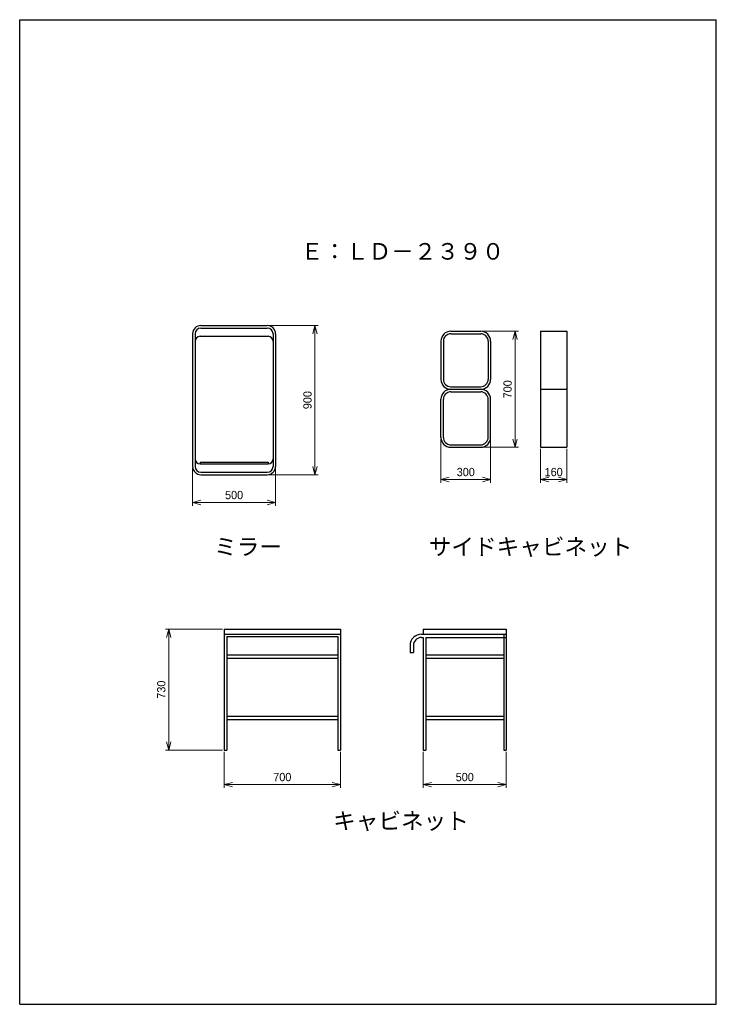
# Model space of a CAD drawing. Header units: millimetres. Extents: x 0 to 4200, y 0 to 5940.
import ezdxf

# ---------------------------------------------------------------- set-up
doc = ezdxf.new("R2010")
doc.units = ezdxf.units.MM
doc.header["$LTSCALE"] = 0.3
doc.layers.add('寸法', color=2, linetype='Continuous', lineweight=18)
doc.styles.add('MS Pゴシック', font='txt')
doc.dimstyles.new('コピー ～ MyDim S＝', dxfattribs={"dimscale": 20, "dimtxt": 2.5, "dimasz": 2.5, "dimexe": 1, "dimexo": 0.5, "dimgap": 1, "dimtad": 3, "dimdsep": 46, "dimtxsty": 'MS Pゴシック', "dimblk": 'OPEN30', "dimcen": 0, "dimclrd": 256, "dimclre": 256, "dimclrt": 256, "dimazin": 2, "dimtfac": 1, "dimtmove": 0, "dimatfit": 3, "dimldrblk": 'OPEN30', "dimfxl": 1, "dimlwd": 18, "dimlwe": 18, "dimarcsym": 0})

# ---------------------------------------------------------------- blocks, each defined once
blk = doc.blocks.new('_Open30')
at = {"color": 0, "lineweight": -2}
for p, q in [((-1, 0.27), (0, 0)), ((0, 0), (-1, -0.27)), ((0, 0), (-1, 0))]:
    blk.add_line(p, q, dxfattribs=at)
blk = doc.blocks.new('*D34')
at = {"layer": 'Defpoints', "color": 0}
for p in [(1233.3, 2263.2), (898.7, 1533.2), (1233.3, 1533.2)]:
    blk.add_point(p, dxfattribs=at)
at = {"layer": '寸法', "lineweight": 18}
for p, q in [((1223.3, 2263.2), (878.7, 2263.2)), ((898.7, 2213.2), (898.7, 1583.2)), ((1223.3, 1533.2), (878.7, 1533.2))]:
    blk.add_line(p, q, dxfattribs=at)
at = {"layer": '寸法', "lineweight": 18, "xscale": 50, "yscale": 50, "zscale": 50}
for p, rotation in [((898.7, 2263.2), 90), ((898.7, 1533.2), 270)]:
    blk.add_blockref('_Open30', p, dxfattribs=dict(at, rotation=rotation))
at = {"layer": '寸法', "insert": (853.7, 1898.2), "char_height": 50, "attachment_point": 5, "rotation": 90, "style": 'MS Pゴシック'}
blk.add_mtext('730', dxfattribs=at)
blk = doc.blocks.new('*D35')
at = {"layer": 'Defpoints', "color": 0}
for p in [(1233.3, 1533.2), (1933.3, 1533.2), (1933.3, 1325.6)]:
    blk.add_point(p, dxfattribs=at)
at = {"layer": '寸法', "lineweight": 18}
for p, q in [((1233.3, 1523.2), (1233.3, 1305.6)), ((1933.3, 1523.2), (1933.3, 1305.6)), ((1283.3, 1325.6), (1883.3, 1325.6))]:
    blk.add_line(p, q, dxfattribs=at)
at = {"layer": '寸法', "lineweight": 18, "xscale": 50, "yscale": 50, "zscale": 50, "rotation": 180}
blk.add_blockref('_Open30', (1233.3, 1325.6), dxfattribs=at)
at = {"layer": '寸法', "lineweight": 18, "xscale": 50, "yscale": 50, "zscale": 50}
blk.add_blockref('_Open30', (1933.3, 1325.6), dxfattribs=at)
at = {"layer": '寸法', "insert": (1583.3, 1370.6), "char_height": 50, "attachment_point": 5, "style": 'MS Pゴシック'}
blk.add_mtext('700', dxfattribs=at)
blk = doc.blocks.new('*D36')
at = {"layer": 'Defpoints', "color": 0}
for p in [(2433.3, 1533.2), (2933.3, 1533.2), (2933.3, 1325.6)]:
    blk.add_point(p, dxfattribs=at)
at = {"layer": '寸法', "lineweight": 18}
for p, q in [((2433.3, 1523.2), (2433.3, 1305.6)), ((2933.3, 1523.2), (2933.3, 1305.6)), ((2483.3, 1325.6), (2883.3, 1325.6))]:
    blk.add_line(p, q, dxfattribs=at)
at = {"layer": '寸法', "lineweight": 18, "xscale": 50, "yscale": 50, "zscale": 50, "rotation": 180}
blk.add_blockref('_Open30', (2433.3, 1325.6), dxfattribs=at)
at = {"layer": '寸法', "lineweight": 18, "xscale": 50, "yscale": 50, "zscale": 50}
blk.add_blockref('_Open30', (2933.3, 1325.6), dxfattribs=at)
at = {"layer": '寸法', "insert": (2683.3, 1370.6), "char_height": 50, "attachment_point": 5, "style": 'MS Pゴシック'}
blk.add_mtext('500', dxfattribs=at)
blk = doc.blocks.new('*D37')
at = {"layer": 'Defpoints', "color": 0}
for p in [(1492.6, 4094.9), (1492.6, 3194.9), (1780.4, 3194.9)]:
    blk.add_point(p, dxfattribs=at)
at = {"layer": '寸法', "lineweight": 18}
for p, q in [((1502.6, 4094.9), (1800.4, 4094.9)), ((1780.4, 4044.9), (1780.4, 3244.9)), ((1502.6, 3194.9), (1800.4, 3194.9))]:
    blk.add_line(p, q, dxfattribs=at)
at = {"layer": '寸法', "lineweight": 18, "xscale": 50, "yscale": 50, "zscale": 50}
for p, rotation in [((1780.4, 4094.9), 90), ((1780.4, 3194.9), 270)]:
    blk.add_blockref('_Open30', p, dxfattribs=dict(at, rotation=rotation))
at = {"layer": '寸法', "insert": (1735.4, 3644.9), "char_height": 50, "attachment_point": 5, "rotation": 90, "style": 'MS Pゴシック'}
blk.add_mtext('900', dxfattribs=at)
blk = doc.blocks.new('*D38')
at = {"layer": 'Defpoints', "color": 0}
for p in [(1042.6, 3244.9), (1542.6, 3244.9), (1542.6, 3027.1)]:
    blk.add_point(p, dxfattribs=at)
at = {"layer": '寸法', "lineweight": 18}
for p, q in [((1042.6, 3234.9), (1042.6, 3007.1)), ((1542.6, 3234.9), (1542.6, 3007.1)), ((1092.6, 3027.1), (1492.6, 3027.1))]:
    blk.add_line(p, q, dxfattribs=at)
at = {"layer": '寸法', "lineweight": 18, "xscale": 50, "yscale": 50, "zscale": 50, "rotation": 180}
blk.add_blockref('_Open30', (1042.6, 3027.1), dxfattribs=at)
at = {"layer": '寸法', "lineweight": 18, "xscale": 50, "yscale": 50, "zscale": 50}
blk.add_blockref('_Open30', (1542.6, 3027.1), dxfattribs=at)
at = {"layer": '寸法', "insert": (1292.6, 3072.1), "char_height": 50, "attachment_point": 5, "style": 'MS Pゴシック'}
blk.add_mtext('500', dxfattribs=at)
blk = doc.blocks.new('*D39')
at = {"layer": 'Defpoints', "color": 0}
for p in [(2779.5, 4060.2), (2779.5, 3360.2), (2986.8, 3360.2)]:
    blk.add_point(p, dxfattribs=at)
at = {"layer": '寸法', "lineweight": 18}
for p, q in [((2789.5, 4060.2), (3006.8, 4060.2)), ((2986.8, 4010.2), (2986.8, 3410.2)), ((2789.5, 3360.2), (3006.8, 3360.2))]:
    blk.add_line(p, q, dxfattribs=at)
at = {"layer": '寸法', "lineweight": 18, "xscale": 50, "yscale": 50, "zscale": 50}
for p, rotation in [((2986.8, 4060.2), 90), ((2986.8, 3360.2), 270)]:
    blk.add_blockref('_Open30', p, dxfattribs=dict(at, rotation=rotation))
at = {"layer": '寸法', "insert": (2941.8, 3710.2), "char_height": 50, "attachment_point": 5, "rotation": 90, "style": 'MS Pゴシック'}
blk.add_mtext('700', dxfattribs=at)
blk = doc.blocks.new('*D40')
at = {"layer": 'Defpoints', "color": 0}
for p in [(2539.5, 3420.2), (2839.5, 3420.2), (2839.5, 3165.8)]:
    blk.add_point(p, dxfattribs=at)
at = {"layer": '寸法', "lineweight": 18}
for p, q in [((2539.5, 3410.2), (2539.5, 3145.8)), ((2839.5, 3410.2), (2839.5, 3145.8)), ((2589.5, 3165.8), (2789.5, 3165.8))]:
    blk.add_line(p, q, dxfattribs=at)
at = {"layer": '寸法', "lineweight": 18, "xscale": 50, "yscale": 50, "zscale": 50, "rotation": 180}
blk.add_blockref('_Open30', (2539.5, 3165.8), dxfattribs=at)
at = {"layer": '寸法', "lineweight": 18, "xscale": 50, "yscale": 50, "zscale": 50}
blk.add_blockref('_Open30', (2839.5, 3165.8), dxfattribs=at)
at = {"layer": '寸法', "insert": (2689.5, 3210.8), "char_height": 50, "attachment_point": 5, "style": 'MS Pゴシック'}
blk.add_mtext('300', dxfattribs=at)
blk = doc.blocks.new('*D41')
at = {"layer": 'Defpoints', "color": 0}
for p in [(3139.5, 3360.2), (3299.5, 3360.2), (3299.5, 3165.8)]:
    blk.add_point(p, dxfattribs=at)
at = {"layer": '寸法', "lineweight": 18}
for p, q in [((3139.5, 3350.2), (3139.5, 3145.8)), ((3299.5, 3350.2), (3299.5, 3145.8)), ((3189.5, 3165.8), (3249.5, 3165.8))]:
    blk.add_line(p, q, dxfattribs=at)
at = {"layer": '寸法', "lineweight": 18, "xscale": 50, "yscale": 50, "zscale": 50, "rotation": 180}
blk.add_blockref('_Open30', (3139.5, 3165.8), dxfattribs=at)
at = {"layer": '寸法', "lineweight": 18, "xscale": 50, "yscale": 50, "zscale": 50}
blk.add_blockref('_Open30', (3299.5, 3165.8), dxfattribs=at)
at = {"layer": '寸法', "insert": (3219.5, 3210.8), "char_height": 50, "attachment_point": 5, "style": 'MS Pゴシック'}
blk.add_mtext('160', dxfattribs=at)

msp = doc.modelspace()

# ---------------------------------------------------------------- linework, layer by layer
at = {"color": 7, "linetype": 'Continuous'}
for p, q in [((1042.56, 4044.858), (1042.56, 3244.858)), ((1057.56, 4044.858), (1057.56, 3244.858)), ((1092.56, 4094.858), (1492.56, 4094.858)), ((1092.56, 4079.858), (1492.56, 4079.858)), ((1527.56, 4044.858), (1527.56, 3244.858)), ((1542.56, 4044.858), (1542.56, 3244.858)), ((2599.514, 4060.236), (2779.514, 4060.236)), ((2599.514, 4045.236), (2779.514, 4045.236)), ((3139.514, 4060.236), (3139.514, 3360.236)), ((3139.514, 4060.236), (3299.514, 4060.236)), ((3299.514, 4060.236), (3299.514, 3360.236)), ((1087.56, 4029.858), (1497.56, 4029.858)), ((2539.514, 4000.236), (2539.514, 3770.236)), ((2554.514, 4000.236), (2554.514, 3770.236)), ((2824.514, 4000.236), (2824.514, 3770.236)), ((2839.514, 4000.236), (2839.514, 3770.236)), ((2599.514, 3725.236), (2779.514, 3725.236)), ((2599.514, 3710.236), (2779.514, 3710.236)), ((2599.514, 3695.236), (2779.514, 3695.236)), ((3139.514, 3710.236), (3299.514, 3710.236)), ((2539.514, 3420.236), (2539.514, 3650.236)), ((2554.514, 3420.236), (2554.514, 3650.236)), ((2824.514, 3420.236), (2824.514, 3650.236)), ((2839.514, 3420.236), (2839.514, 3650.236)), ((2599.514, 3375.236), (2779.514, 3375.236)), ((2599.514, 3360.236), (2779.514, 3360.236)), ((3139.514, 3360.236), (3299.514, 3360.236)), ((1087.56, 3269.858), (1497.56, 3269.858)), ((1087.56, 3269.858), (1087.56, 3259.858)), ((1497.56, 3269.858), (1497.56, 3259.858)), ((1087.56, 3259.858), (1497.56, 3259.858)), ((1092.56, 3209.858), (1492.56, 3209.858)), ((1092.56, 3194.858), (1492.56, 3194.858)), ((1233.331, 2263.223), (1233.331, 1533.223)), ((1233.331, 2263.223), (1933.331, 2263.223)), ((1933.331, 2263.223), (1933.331, 1533.223)), ((2433.331, 2263.223), (2433.331, 2233.223)), ((2433.331, 2263.223), (2933.331, 2263.223)), ((2933.331, 2263.223), (2933.331, 1533.223)), ((1233.331, 2233.223), (1933.331, 2233.223)), ((1248.331, 2218.223), (1918.331, 2218.223)), ((1248.331, 2218.223), (1248.331, 1533.223)), ((1918.331, 2218.223), (1918.331, 1533.223)), ((2423.331, 2233.223), (2933.331, 2233.223)), ((2423.331, 2213.223), (2433.331, 2213.223)), ((2433.331, 2213.223), (2433.331, 1533.223)), ((2448.331, 2213.223), (2448.331, 1533.223)), ((2448.331, 2213.223), (2933.331, 2213.223)), ((2918.331, 2233.223), (2918.331, 1533.223)), ((2353.331, 2163.223), (2353.331, 2123.223)), ((2373.331, 2163.223), (2373.331, 2123.223)), ((1248.331, 2108.223), (1918.331, 2108.223)), ((1248.331, 2088.223), (1918.331, 2088.223)), ((2353.331, 2123.223), (2373.331, 2123.223)), ((2448.331, 2108.223), (2918.331, 2108.223)), ((2448.331, 2088.223), (2918.331, 2088.223)), ((1248.331, 1738.223), (1918.331, 1738.223)), ((2448.331, 1738.223), (2918.331, 1738.223)), ((1248.331, 1718.223), (1918.331, 1718.223)), ((2448.331, 1718.223), (2918.331, 1718.223)), ((1233.331, 1533.223), (1248.331, 1533.223)), ((1918.331, 1533.223), (1933.331, 1533.223)), ((2433.331, 1533.223), (2448.331, 1533.223)), ((2918.331, 1533.223), (2933.331, 1533.223))]:
    msp.add_line(p, q, dxfattribs=at)
for centre, radius, start, end in [((1092.56, 4044.858), 50, 89.999997, 179.999995), ((1092.56, 4044.858), 35, 89.999997, 179.999995), ((1492.56, 4044.858), 50, 0, 89.999997), ((1492.56, 4044.858), 35, 0, 89.999997), ((2599.514, 4000.236), 60, 89.999997, 179.999995), ((2599.514, 4000.236), 45, 89.999997, 179.999995), ((2779.514, 4000.236), 60, 0, 89.999997), ((2779.514, 4000.236), 45, 0, 89.999997), ((1087.56, 3999.858), 30, 89.999997, 179.999995), ((1497.56, 3999.858), 30, 0, 89.999997), ((2599.514, 3770.236), 60, 180.000005, 270.000003), ((2599.514, 3770.236), 45, 180.000005, 270.000003), ((2779.514, 3770.236), 60, 270.000003, 0), ((2779.514, 3770.236), 45, 270.000003, 0), ((2599.514, 3650.236), 60, 89.999997, 179.999995), ((2599.514, 3650.236), 45, 89.999997, 179.999995), ((2779.514, 3650.236), 60, 0, 89.999997), ((2779.514, 3650.236), 45, 0, 89.999997), ((2599.514, 3420.236), 60, 180.000005, 270.000003), ((2599.514, 3420.236), 45, 180.000005, 270.000003), ((2779.514, 3420.236), 60, 270.000003, 0), ((2779.514, 3420.236), 45, 270.000003, 0), ((1087.56, 3289.858), 30, 180.000005, 270.000003), ((1497.56, 3289.858), 30, 270.000003, 0), ((1092.56, 3244.858), 50, 180.000005, 270.000003), ((1092.56, 3244.858), 35, 180.000005, 270.000003), ((1492.56, 3244.858), 50, 270.000003, 0), ((1492.56, 3244.858), 35, 270.000003, 0), ((2423.331, 2163.223), 70, 89.999997, 179.999995), ((2423.331, 2163.223), 50, 89.999997, 179.999995)]:
    msp.add_arc(centre, radius, start, end, dxfattribs=at)
at = {"layer": 'Defpoints'}
for p, q in [((0, 0), (0, 5940)), ((0, 5940), (4200, 5940)), ((4200, 0), (4200, 5940)), ((0, 0), (4200, 0))]:
    msp.add_line(p, q, dxfattribs=at)

# ---------------------------------------------------------------- texts
at = {"color": 7, "char_height": 100, "attachment_point": 1, "style": 'MS Pゴシック'}
for s, insert in [('Ｅ：ＬＤ－２３９０', (1694.651, 4592.472)), ('ミラー', (1172.463, 2810.564)), ('サイドキャビネット', (2466.22, 2810.564)), ('キャビネット', (1889.762, 1156.613))]:
    msp.add_mtext(s, dxfattribs=dict(at, insert=insert))

# ---------------------------------------------------------------- dimensions: what is measured, and where the dimension line sits
at = {"layer": '寸法'}
for base, p1, p2, picture, middle in [((1780.417, 3194.858), (1492.56, 4094.858), (1492.56, 3194.858), '*D37', (1735.417, 3644.858)), ((2986.824, 3360.236), (2779.514, 4060.236), (2779.514, 3360.236), '*D39', (2941.824, 3710.236)), ((898.658, 1533.223), (1233.331, 2263.223), (1233.331, 1533.223), '*D34', (853.658, 1898.223))]:
    dim = msp.add_linear_dim(base=base, p1=p1, p2=p2, angle=90, dimstyle='コピー ～ MyDim S＝', dxfattribs=at)
    dim.commit()
    dim.dimension.update_dxf_attribs({"geometry": picture, "text_midpoint": middle})
for base, p1, p2, picture, middle in [((2839.514, 3165.821), (2539.514, 3420.236), (2839.514, 3420.236), '*D40', (2689.514, 3210.821)), ((3299.514, 3165.821), (3139.514, 3360.236), (3299.514, 3360.236), '*D41', (3219.514, 3210.821)), ((1542.56, 3027.064), (1042.56, 3244.858), (1542.56, 3244.858), '*D38', (1292.56, 3072.064)), ((1933.331, 1325.556), (1233.331, 1533.223), (1933.331, 1533.223), '*D35', (1583.331, 1370.556)), ((2933.331, 1325.556), (2433.331, 1533.223), (2933.331, 1533.223), '*D36', (2683.331, 1370.556))]:
    dim = msp.add_linear_dim(base=base, p1=p1, p2=p2, dimstyle='コピー ～ MyDim S＝', dxfattribs=at)
    dim.commit()
    dim.dimension.update_dxf_attribs({"geometry": picture, "text_midpoint": middle})

doc.saveas('drawing.dxf')
